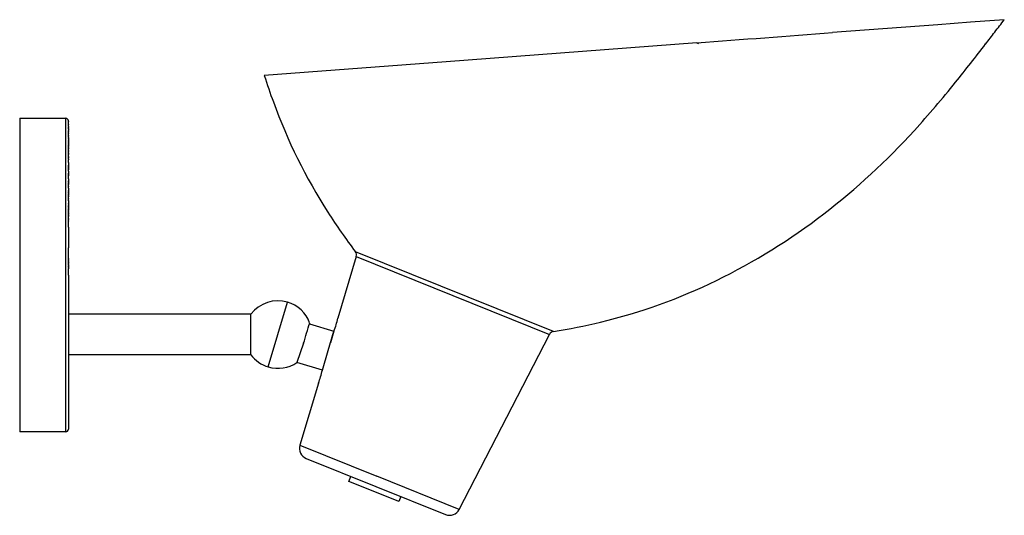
# Model space of a CAD drawing. Extents: x 0 to 887, y 0 to 672.
# Tile 2 of 3: x 523 to 887, y 0 to 183. Entities that reach past the tile are written whole.
import ezdxf

# ---------------------------------------------------------------- set-up
doc = ezdxf.new("R2010")
doc.units = 0
doc.header["$MEASUREMENT"] = 0
for name, color, linetype in [('DEFAULT', 178, 'CONTINUOUS'), ('MAKE2D$VISIBLE$LINES', 178, 'CONTINUOUS'), ('MAKE2D$VISIBLE$TANGENTS', 178, 'CONTINUOUS')]:
    doc.layers.add(name, color=color, linetype=linetype)

msp = doc.modelspace()

# ---------------------------------------------------------------- linework, layer by layer
at = {"layer": 'DEFAULT'}
msp.add_line((627.82, 63.65), (625.36, 56.52), dxfattribs=at)
at = {"layer": 'MAKE2D$VISIBLE$LINES'}
for p, q in [((874.39, 182.36), (862.32, 181.46)), ((886.95, 183.31), (874.39, 182.36)), ((862.32, 181.46), (823.43, 178.53)), ((773.28, 174.76), (680.56, 167.78)), ((773.54, 174.65), (773.28, 174.76)), ((773.54, 174.65), (773.8, 174.55)), ((680.56, 167.78), (613.3, 162.72)), ((522.84, 146.86), (522.84, 30.86)), ((522.84, 146.86), (539.84, 146.86)), ((539.84, 146.86), (539.84, 146.86)), ((539.84, 146.86), (539.84, 88.86)), ((540.84, 145.86), (540.84, 145.85)), ((540.84, 145.86), (540.84, 145.86)), ((540.84, 145.85), (540.84, 145.85)), ((540.84, 145.85), (540.84, 145.85)), ((540.84, 145.84), (540.84, 145.85)), ((540.84, 145.84), (540.84, 145.84)), ((540.84, 145.83), (540.84, 145.84)), ((540.84, 145.83), (540.84, 145.82)), ((540.84, 145.8), (540.84, 145.82)), ((540.84, 145.8), (540.84, 145.79)), ((540.84, 145.78), (540.84, 145.79)), ((540.84, 145.78), (540.84, 145.78)), ((540.84, 145.76), (540.84, 145.78)), ((540.84, 145.76), (540.84, 145.73)), ((540.84, 145.71), (540.84, 145.73)), ((540.84, 145.71), (540.84, 145.71)), ((540.84, 145.69), (540.84, 145.71)), ((540.84, 145.69), (540.84, 145.67)), ((540.84, 145.66), (540.84, 145.67)), ((540.84, 145.66), (540.84, 145.64)), ((540.84, 145.63), (540.84, 145.64)), ((540.84, 145.63), (540.84, 145.62)), ((540.84, 145.6), (540.84, 145.62)), ((540.84, 145.6), (540.84, 145.58)), ((540.84, 145.57), (540.84, 145.58)), ((540.84, 145.57), (540.84, 145.55)), ((540.84, 145.52), (540.84, 145.55)), ((540.84, 145.52), (540.84, 145.51)), ((540.84, 145.48), (540.84, 145.51)), ((540.84, 145.48), (540.84, 145.47)), ((540.84, 145.45), (540.84, 145.47)), ((540.84, 145.45), (540.84, 145.42)), ((540.84, 145.34), (540.84, 145.42)), ((540.84, 145.34), (540.84, 145.28)), ((540.84, 145.19), (540.84, 145.28)), ((540.84, 145.19), (540.84, 145.17)), ((540.84, 145.14), (540.84, 145.17)), ((540.84, 145.14), (540.84, 145.12)), ((540.84, 145.07), (540.84, 145.12)), ((540.84, 145.07), (540.84, 145.07)), ((540.84, 145.07), (540.84, 145.06)), ((540.84, 145.02), (540.84, 145.06)), ((540.84, 145.02), (540.84, 145)), ((540.84, 144.96), (540.84, 145)), ((540.84, 144.96), (540.84, 144.93)), ((540.84, 144.9), (540.84, 144.93)), ((540.84, 144.9), (540.84, 144.87)), ((540.84, 144.84), (540.84, 144.87)), ((540.84, 144.84), (540.84, 144.8)), ((540.84, 144.78), (540.84, 144.8)), ((540.84, 144.78), (540.84, 144.73)), ((540.84, 144.72), (540.84, 144.73)), ((540.84, 144.72), (540.84, 144.66)), ((540.84, 144.65), (540.84, 144.66)), ((540.84, 144.65), (540.84, 144.58)), ((540.84, 144.51), (540.84, 144.58)), ((540.84, 144.51), (540.84, 144.5)), ((540.84, 144.43), (540.84, 144.5)), ((540.84, 144.43), (540.84, 144.42)), ((540.84, 144.35), (540.84, 144.42)), ((540.84, 144.35), (540.84, 144.34)), ((540.84, 144.28), (540.84, 144.34)), ((540.84, 144.28), (540.84, 144.26)), ((540.84, 144.19), (540.84, 144.26)), ((540.84, 144.19), (540.84, 144.17)), ((540.84, 144.11), (540.84, 144.17)), ((540.84, 144.11), (540.84, 144.08)), ((540.84, 144.03), (540.84, 144.08)), ((540.84, 144.03), (540.84, 143.99)), ((540.84, 143.94), (540.84, 143.99)), ((540.84, 143.94), (540.84, 143.9)), ((540.84, 143.85), (540.84, 143.9)), ((540.84, 143.85), (540.84, 143.78)), ((540.84, 143.76), (540.84, 143.78)), ((540.84, 143.76), (540.84, 143.69)), ((540.84, 143.66), (540.84, 143.69)), ((540.84, 143.66), (540.84, 143.6)), ((540.84, 143.57), (540.84, 143.6)), ((540.84, 143.57), (540.84, 143.5)), ((540.84, 143.47), (540.84, 143.5)), ((540.84, 143.47), (540.84, 143.4)), ((540.84, 143.37), (540.84, 143.4)), ((540.84, 143.37), (540.84, 143.29)), ((540.84, 143.26), (540.84, 143.29)), ((540.84, 143.26), (540.84, 143.18)), ((540.84, 143.1), (540.84, 143.18)), ((540.84, 143.1), (540.84, 143.07)), ((540.84, 143), (540.84, 143.07)), ((540.84, 143), (540.84, 142.96)), ((540.84, 142.89), (540.84, 142.96)), ((540.84, 142.89), (540.84, 142.84)), ((540.84, 142.78), (540.84, 142.84)), ((540.84, 142.78), (540.84, 142.72)), ((540.84, 142.67), (540.84, 142.72)), ((540.84, 142.67), (540.84, 142.6)), ((540.84, 142.36), (540.84, 142.6)), ((540.84, 142.36), (540.84, 142.03)), ((540.84, 141.99), (540.84, 142.03)), ((540.84, 141.99), (540.84, 141.96)), ((540.84, 141.86), (540.84, 141.96)), ((540.84, 141.86), (540.84, 141.7)), ((540.84, 141.6), (540.84, 141.7)), ((540.84, 141.6), (540.84, 141.56)), ((540.84, 141.46), (540.84, 141.56)), ((540.84, 141.46), (540.84, 141.42)), ((540.84, 141.3), (540.84, 141.42)), ((540.84, 141.3), (540.84, 141.28)), ((540.84, 141.17), (540.84, 141.28)), ((540.84, 141.17), (540.84, 141.14)), ((540.84, 141.03), (540.84, 141.14)), ((540.84, 141.03), (540.84, 140.99)), ((540.84, 140.89), (540.84, 140.99)), ((540.84, 140.89), (540.84, 140.84)), ((540.84, 140.74), (540.84, 140.84)), ((540.84, 140.74), (540.84, 140.69)), ((540.84, 140.6), (540.84, 140.69)), ((540.84, 140.6), (540.84, 140.54)), ((540.84, 140.45), (540.84, 140.54)), ((540.84, 140.45), (540.84, 140.38)), ((540.84, 140.29), (540.84, 140.38)), ((540.84, 140.29), (540.84, 140.23)), ((540.84, 140.14), (540.84, 140.23)), ((540.84, 140.14), (540.84, 140.07)), ((540.84, 139.98), (540.84, 140.07)), ((540.84, 139.98), (540.84, 139.91)), ((540.84, 139.82), (540.84, 139.91)), ((540.84, 139.82), (540.84, 139.74)), ((540.84, 139.66), (540.84, 139.74)), ((540.84, 139.66), (540.84, 139.58)), ((540.84, 139.5), (540.84, 139.58)), ((540.84, 139.5), (540.84, 139.41)), ((540.84, 139.33), (540.84, 139.41)), ((540.84, 139.33), (540.84, 139.24)), ((540.84, 139.16), (540.84, 139.24)), ((540.84, 139.16), (540.84, 139.03)), ((540.84, 138.99), (540.84, 139.03)), ((540.84, 138.99), (540.84, 138.87)), ((540.84, 138.82), (540.84, 138.87)), ((540.84, 138.82), (540.84, 138.7)), ((540.84, 138.64), (540.84, 138.7)), ((540.84, 138.64), (540.84, 138.52)), ((540.84, 138.46), (540.84, 138.52)), ((540.84, 138.46), (540.84, 138.35)), ((540.84, 138.28), (540.84, 138.35)), ((540.84, 138.28), (540.84, 138.17)), ((540.84, 138.1), (540.84, 138.17)), ((540.84, 138.1), (540.84, 138)), ((540.84, 137.92), (540.84, 138)), ((540.84, 137.92), (540.84, 137.63)), ((540.84, 137.54), (540.84, 137.63)), ((540.84, 137.54), (540.84, 137.44)), ((540.84, 137.35), (540.84, 137.44)), ((540.84, 137.35), (540.84, 137.25)), ((540.84, 137.16), (540.84, 137.25)), ((540.84, 137.16), (540.84, 137.06)), ((540.84, 136.97), (540.84, 137.06)), ((540.84, 136.97), (540.84, 136.86)), ((540.84, 136.77), (540.84, 136.86)), ((540.84, 136.77), (540.84, 136.67)), ((540.84, 136.57), (540.84, 136.67)), ((540.84, 136.57), (540.84, 136.47)), ((540.84, 136.37), (540.84, 136.47)), ((540.84, 136.37), (540.84, 136.27)), ((540.84, 136.17), (540.84, 136.27)), ((540.84, 136.17), (540.84, 136.07)), ((540.84, 135.96), (540.84, 136.07)), ((540.84, 135.96), (540.84, 135.86)), ((540.84, 135.76), (540.84, 135.86)), ((540.84, 135.76), (540.84, 135.66)), ((540.84, 135.55), (540.84, 135.66)), ((540.84, 135.55), (540.84, 135.45)), ((540.84, 135.29), (540.84, 135.45)), ((540.84, 135.29), (540.84, 135.24)), ((540.84, 135.09), (540.84, 135.24)), ((540.84, 135.09), (540.84, 135.03)), ((540.84, 134.88), (540.84, 135.03)), ((540.84, 134.88), (540.84, 134.82)), ((540.84, 134.66), (540.84, 134.82)), ((540.84, 134.66), (540.84, 134.61)), ((540.84, 134.45), (540.84, 134.61)), ((540.84, 134.45), (540.84, 134.39)), ((540.84, 134.23), (540.84, 134.39)), ((540.84, 134.23), (540.84, 134.17)), ((540.84, 134.02), (540.84, 134.17)), ((540.84, 134.02), (540.84, 133.96)), ((540.84, 133.8), (540.84, 133.96)), ((540.84, 133.8), (540.84, 133.74)), ((540.84, 133.58), (540.84, 133.74)), ((540.84, 133.58), (540.84, 133.51)), ((540.84, 133.35), (540.84, 133.51)), ((540.84, 133.35), (540.84, 133.29)), ((540.84, 133.12), (540.84, 133.29)), ((540.84, 133.12), (540.84, 133.07)), ((540.84, 132.88), (540.84, 133.07)), ((540.84, 132.88), (540.84, 132.84)), ((540.84, 132.65), (540.84, 132.84)), ((540.84, 132.65), (540.84, 132.61)), ((540.84, 132.41), (540.84, 132.61)), ((540.84, 132.41), (540.84, 132.38)), ((540.84, 132.17), (540.84, 132.38)), ((540.84, 132.17), (540.84, 132.15)), ((540.84, 131.93), (540.84, 132.15)), ((540.84, 131.93), (540.84, 131.92)), ((540.84, 131.69), (540.84, 131.92)), ((540.84, 131.69), (540.84, 131.45)), ((540.84, 131.27), (540.84, 131.45)), ((540.84, 131.27), (540.84, 131.21)), ((540.84, 131.03), (540.84, 131.21)), ((540.84, 131.03), (540.84, 130.97)), ((540.84, 130.78), (540.84, 130.97)), ((540.84, 130.78), (540.84, 130.74)), ((540.84, 130.54), (540.84, 130.74)), ((540.84, 130.54), (540.84, 130.49)), ((540.84, 130.45), (540.84, 130.49)), ((540.84, 130.45), (540.84, 130.25)), ((540.84, 130.2), (540.84, 130.25)), ((540.84, 130.2), (540.84, 130.01)), ((540.84, 129.94), (540.84, 130.01)), ((540.84, 129.94), (540.84, 129.76)), ((540.84, 129.69), (540.84, 129.76)), ((540.84, 129.69), (540.84, 129.52)), ((540.84, 129.43), (540.84, 129.52)), ((540.84, 129.43), (540.84, 129.25)), ((540.84, 129.17), (540.84, 129.25)), ((540.84, 129.17), (540.84, 128.99)), ((540.84, 128.91), (540.84, 128.99)), ((540.84, 128.91), (540.84, 128.72)), ((540.84, 128.64), (540.84, 128.72)), ((540.84, 128.64), (540.84, 128.52)), ((540.84, 128.38), (540.84, 128.52)), ((540.84, 128.38), (540.84, 128.27)), ((540.84, 128.11), (540.84, 128.27)), ((540.84, 128.11), (540.84, 128.03)), ((540.84, 127.84), (540.84, 128.03)), ((540.84, 127.84), (540.84, 127.79)), ((540.84, 127.57), (540.84, 127.79)), ((540.84, 127.57), (540.84, 127.54)), ((540.84, 127.3), (540.84, 127.54)), ((540.84, 127.3), (540.84, 127.05)), ((540.84, 127.03), (540.84, 127.05)), ((540.84, 127.03), (540.84, 126.8)), ((540.84, 126.75), (540.84, 126.8)), ((540.84, 126.75), (540.84, 126.55)), ((540.84, 126.48), (540.84, 126.55)), ((540.84, 126.48), (540.84, 126.3)), ((540.84, 126.2), (540.84, 126.3)), ((540.84, 126.2), (540.84, 126.05)), ((540.84, 125.92), (540.84, 126.05)), ((540.84, 125.92), (540.84, 125.79)), ((540.84, 125.64), (540.84, 125.79)), ((540.84, 125.64), (540.84, 125.54)), ((540.84, 125.36), (540.84, 125.54)), ((540.84, 125.36), (540.84, 125.28)), ((540.84, 125.07), (540.84, 125.28)), ((540.84, 125.07), (540.84, 125.02)), ((540.84, 124.79), (540.84, 125.02)), ((540.84, 124.79), (540.84, 124.76)), ((540.84, 124.5), (540.84, 124.76)), ((540.84, 124.5), (540.84, 124.23)), ((540.84, 124.22), (540.84, 124.23)), ((540.84, 124.22), (540.84, 123.97)), ((540.84, 123.93), (540.84, 123.97)), ((540.84, 123.93), (540.84, 123.7)), ((540.84, 123.64), (540.84, 123.7)), ((540.84, 123.64), (540.84, 123.43)), ((540.84, 123.34), (540.84, 123.43)), ((540.84, 123.34), (540.84, 123.17)), ((540.84, 123.05), (540.84, 123.17)), ((540.84, 123.05), (540.84, 122.89)), ((540.84, 122.76), (540.84, 122.89)), ((540.84, 122.76), (540.84, 122.62)), ((540.84, 122.46), (540.84, 122.62)), ((540.84, 122.46), (540.84, 122.35)), ((540.84, 122.16), (540.84, 122.35)), ((540.84, 122.16), (540.84, 122.07)), ((540.84, 121.87), (540.84, 122.07)), ((540.84, 121.87), (540.84, 121.8)), ((540.84, 121.57), (540.84, 121.8)), ((540.84, 121.57), (540.84, 121.52)), ((540.84, 121.27), (540.84, 121.52)), ((540.84, 121.27), (540.84, 121.24)), ((540.84, 120.97), (540.84, 121.24)), ((540.84, 120.97), (540.84, 120.68)), ((540.84, 120.66), (540.84, 120.68)), ((540.84, 120.66), (540.84, 120.4)), ((540.84, 120.36), (540.84, 120.4)), ((540.84, 120.36), (540.84, 120.11)), ((540.84, 120.05), (540.84, 120.11)), ((540.84, 120.05), (540.84, 119.83)), ((540.84, 119.75), (540.84, 119.83)), ((540.84, 119.75), (540.84, 119.54)), ((540.84, 119.44), (540.84, 119.54)), ((540.84, 119.44), (540.84, 119.25)), ((540.84, 119.13), (540.84, 119.25)), ((540.84, 119.13), (540.84, 118.96)), ((540.84, 118.82), (540.84, 118.96)), ((540.84, 118.82), (540.84, 118.67)), ((540.84, 118.51), (540.84, 118.67)), ((540.84, 118.51), (540.84, 118.38)), ((540.84, 118.2), (540.84, 118.38)), ((540.84, 118.2), (540.84, 118.09)), ((540.84, 117.89), (540.84, 118.09)), ((540.84, 117.89), (540.84, 117.79)), ((540.84, 117.58), (540.84, 117.79)), ((540.84, 117.58), (540.84, 117.5)), ((540.84, 117.26), (540.84, 117.5)), ((540.84, 117.26), (540.84, 117.2)), ((540.84, 116.95), (540.84, 117.2)), ((540.84, 116.95), (540.84, 116.9)), ((540.84, 116.63), (540.84, 116.9)), ((540.84, 116.63), (540.84, 116.6)), ((540.84, 116.32), (540.84, 116.6)), ((540.84, 116.32), (540.84, 115.7)), ((540.84, 115.68), (540.84, 115.7)), ((540.84, 115.68), (540.84, 115.4)), ((540.84, 115.36), (540.84, 115.4)), ((540.84, 115.36), (540.84, 115.09)), ((540.84, 115.04), (540.84, 115.09)), ((540.84, 115.04), (540.84, 114.79)), ((540.84, 114.72), (540.84, 114.79)), ((540.84, 114.72), (540.84, 114.48)), ((540.84, 114.4), (540.84, 114.48)), ((540.84, 114.4), (540.84, 114.17)), ((540.84, 114.08), (540.84, 114.17)), ((540.84, 114.08), (540.84, 113.86)), ((540.84, 113.76), (540.84, 113.86)), ((540.84, 113.76), (540.84, 113.56)), ((540.84, 113.43), (540.84, 113.56)), ((540.84, 113.43), (540.84, 113.25)), ((540.84, 113.11), (540.84, 113.25)), ((540.84, 113.11), (540.84, 112.93)), ((540.84, 112.79), (540.84, 112.93)), ((540.84, 112.79), (540.84, 112.62)), ((540.84, 112.46), (540.84, 112.62)), ((540.84, 112.46), (540.84, 112.31)), ((540.84, 112.14), (540.84, 112.31)), ((540.84, 112.14), (540.84, 111.99)), ((540.84, 111.81), (540.84, 111.99)), ((540.84, 111.81), (540.84, 111.68)), ((540.84, 111.48), (540.84, 111.68)), ((540.84, 111.48), (540.84, 111.36)), ((540.84, 111.16), (540.84, 111.36)), ((540.84, 111.16), (540.84, 111.05)), ((540.84, 110.83), (540.84, 111.05)), ((540.84, 110.83), (540.84, 110.73)), ((540.84, 110.5), (540.84, 110.73)), ((540.84, 110.5), (540.84, 110.41)), ((540.84, 110.17), (540.84, 110.41)), ((540.84, 110.17), (540.84, 110.09)), ((540.84, 109.84), (540.84, 110.09)), ((540.84, 109.84), (540.84, 109.77)), ((540.84, 109.52), (540.84, 109.77)), ((540.84, 109.52), (540.84, 109.45)), ((540.84, 109.19), (540.84, 109.45)), ((540.84, 109.19), (540.84, 109.13)), ((540.84, 108.86), (540.84, 109.13)), ((540.84, 108.86), (540.84, 108.81)), ((540.84, 108.53), (540.84, 108.81)), ((540.84, 108.53), (540.84, 108.49)), ((540.84, 108.2), (540.84, 108.49)), ((540.84, 108.2), (540.84, 108.16)), ((540.84, 107.86), (540.84, 108.16)), ((540.84, 107.86), (540.84, 107.84)), ((540.84, 107.53), (540.84, 107.84)), ((540.84, 107.53), (540.84, 107.52)), ((540.84, 107.2), (540.84, 107.52)), ((540.84, 107.2), (540.84, 107.19)), ((540.84, 106.87), (540.84, 107.19)), ((540.84, 106.87), (540.84, 106.86)), ((540.84, 106.54), (540.84, 106.86)), ((540.84, 106.54), (540.84, 98.9)), ((540.84, 98.57), (540.84, 98.9)), ((540.84, 98.57), (540.84, 98.57)), ((540.84, 98.24), (540.84, 98.57)), ((540.84, 98.24), (540.84, 98.24)), ((540.84, 97.91), (540.84, 98.24)), ((540.84, 97.91), (540.84, 97.9)), ((540.84, 94.96), (540.84, 97.9)), ((540.84, 94.96), (540.84, 94.88)), ((540.84, 94.64), (540.84, 94.88)), ((647.3, 95.71), (640.5, 72.93)), ((720.2, 67.98), (646.99, 97.48)), ((647.3, 95.71), (647.3, 95.71)), ((647.3, 95.71), (718.75, 66.92)), ((540.84, 94.64), (540.84, 94.54)), ((540.84, 94.31), (540.84, 94.54)), ((540.84, 94.31), (540.84, 94.21)), ((540.84, 93.98), (540.84, 94.21)), ((540.84, 93.98), (540.84, 93.87)), ((540.84, 93.66), (540.84, 93.87)), ((540.84, 93.66), (540.84, 93.54)), ((540.84, 93.34), (540.84, 93.54)), ((540.84, 93.34), (540.84, 93.2)), ((540.84, 93.01), (540.84, 93.2)), ((540.84, 93.01), (540.84, 92.87)), ((540.84, 92.69), (540.84, 92.87)), ((540.84, 92.69), (540.84, 92.53)), ((540.84, 92.37), (540.84, 92.53)), ((540.84, 92.37), (540.84, 92.2)), ((540.84, 92.05), (540.84, 92.2)), ((540.84, 92.05), (540.84, 91.86)), ((540.84, 91.72), (540.84, 91.86)), ((540.84, 91.72), (540.84, 91.53)), ((540.84, 91.4), (540.84, 91.53)), ((540.84, 91.4), (540.84, 91.19)), ((540.84, 88.86), (540.84, 91.19)), ((539.84, 88.86), (539.84, 30.86)), ((540.84, 88.86), (540.84, 31.86)), ((608.34, 74.36), (540.84, 74.36)), ((608.34, 66.86), (608.34, 74.36)), ((629.95, 70.8), (639.06, 68.09)), ((608.34, 59.36), (608.34, 66.86)), ((636.92, 60.94), (639.06, 68.09)), ((639.07, 68.12), (637.79, 63.83)), ((685.36, 2.17), (718.75, 66.92)), ((720.2, 67.98), (720.2, 67.98)), ((608.34, 59.36), (540.84, 59.36)), ((634.77, 53.72), (636.92, 60.94)), ((634.77, 53.72), (625.36, 56.52)), ((634.77, 53.72), (634.76, 53.69)), ((633.32, 48.87), (626.46, 25.9)), ((539.84, 30.86), (522.84, 30.86)), ((626.46, 25.9), (654.93, 14.43)), ((628.8, 21.05), (680.31, 0.29)), ((644.53, 12.55), (645.28, 14.41)), ((644.92, 12.39), (644.53, 12.55)), ((663.08, 5.08), (644.92, 12.39)), ((685.36, 2.17), (654.93, 14.43)), ((663.83, 6.93), (663.08, 5.08)), ((663.08, 5.08), (663.08, 5.08))]:
    msp.add_line(p, q, dxfattribs=at)
for centre, radius, start, end in [((90.77, 790.03), 1001, 322.36032, 322.69117), ((-80334.73, 1078299.42), 1081171.26, 274.30229398, 274.3049588), ((88.2, 786.67), 1001, 322.28419, 322.60238), ((251.2, 657.46), 793.01, 321.16667, 322.46487), ((833.39, 232.22), 230.81, 197.5254, 200.1031), ((574.32, 396.41), 377.62, 317.7176, 321.2779), ((813.7, 224.95), 209.82, 200.0868, 212.5445), ((539.84, 145.86), 1, 360, 89.9999), ((662.7, 316.14), 258.22, 307.5847, 317.7008), ((850.12, 249.72), 253.85, 212.8364, 216.8501), ((679.3, 294.31), 230.81, 296.0016, 307.6248), ((645.39, 96.28), 2, 343.3792, 36.8059), ((688.44, 275.42), 209.82, 283.5602, 296.0179), ((618.34, 66.86), 12.5, 73.3792, 143.1301), ((618.34, 66.86), 12.5, 20.2491, 73.3792), ((604.85, 80.96), 36.55, 339.4409, 347.3183), ((-687015.37, 205338.31), 717628.63, 343.37862819, 343.37925634), ((679.38, 318.52), 253.85, 279.2546, 283.2684), ((720.52, 66.01), 2, 99.2546, 152.7255), ((720.52, 66.01), 2, 99.2842, 100.8709), ((618.34, 66.86), 12.5, 216.8699, 253.3792), ((618.34, 66.86), 12.5, 253.3792, 304.1703), ((600.9, 61.17), 34.68, 339.2279, 347.5313), ((539.84, 31.86), 1, 270, 0), ((630.3, 24.76), 4, 163.3792, 248.0523), ((681.81, 4), 4, 248.0523, 332.7255)]:
    msp.add_arc(centre, radius, start, end, dxfattribs=at)
at = {"layer": 'MAKE2D$VISIBLE$TANGENTS'}
for p, q in [((618.34, 66.86), (621.92, 78.84)), ((614.77, 54.89), (618.34, 66.86))]:
    msp.add_line(p, q, dxfattribs=at)

doc.saveas('drawing.dxf')
